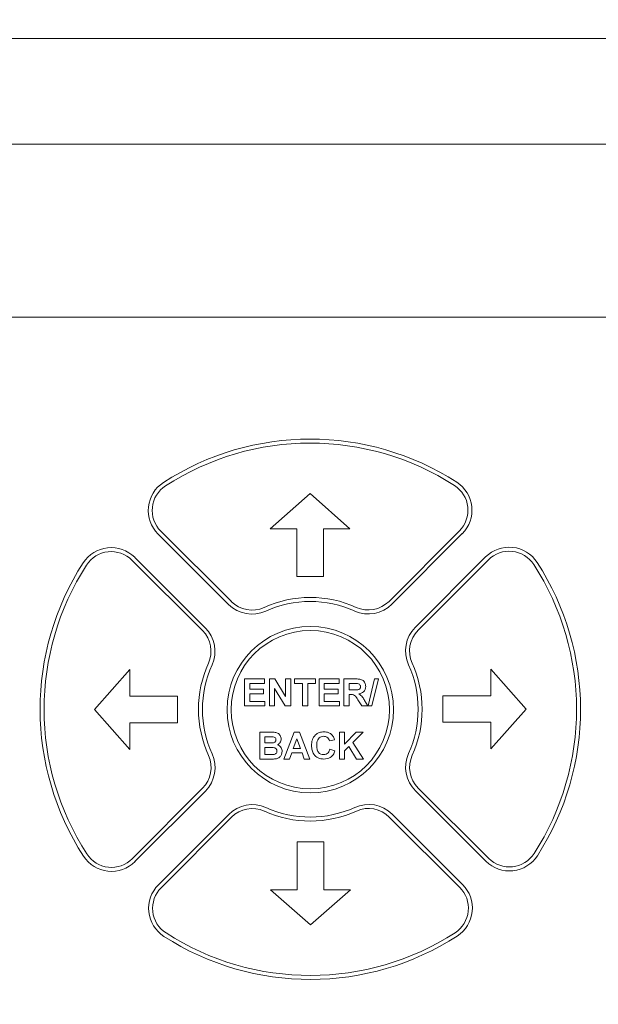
# Paper-space layout '2' of a CAD drawing. Header units: inches. Extents: x 1 to 109, y 1 to 85.
# Tile 46 of 70: x 54.42 to 56.23, y 56.09 to 59.18. Entities that reach past the tile are written whole.
import ezdxf

# ---------------------------------------------------------------- set-up
doc = ezdxf.new("R2010")
doc.units = ezdxf.units.IN
doc.header["$MEASUREMENT"] = 0
doc.styles.add('SLDTEXTSTYLE0', font='GOTHIC.TTF', dxfattribs={"width": 0.913})
doc.dimstyles.new('SLDDIMSTYLE1', dxfattribs={"dimtxt": 0.625, "dimasz": 0.65, "dimexe": 0, "dimexo": 0.0625, "dimgap": 0.15625, "dimtad": 0, "dimtih": 1, "dimtoh": 1, "dimlfac": 1.2, "dimrnd": 1e-09, "dimzin": 12, "dimdsep": 46, "dimtxsty": 'SLDTEXTSTYLE0', "dimblk1": 'NONE', "dimblk2": 'NONE', "dimsah": 1, "dimcen": 0.09, "dimadec": 0, "dimazin": 3, "dimtfac": 1, "dimtofl": 0, "dimtmove": 0, "dimatfit": 3, "dimldrblk": 'NONE', "dimfxl": 1, "dimfrac": 2, "dimtolj": 1, "dimtzin": 12, "dimarcsym": 0})

# ---------------------------------------------------------------- blocks, each defined once
blk = doc.blocks.new('_D_29')
at = {"color": 1, "linetype": 'Continuous', "lineweight": 0, "ltscale": 5}
for p, q in [((63.524, 65.2151), (63.524, 66.1994)), ((63.524, 65.2151), (64.1117, 64.2309)), ((64.1117, 64.2309), (64.1117, 42.2882))]:
    blk.add_line(p, q, dxfattribs=at)
at = {"color": 1, "linetype": 'Continuous', "lineweight": 0, "ltscale": 5, "insert": (63.2217, 66.1994), "char_height": 0.625, "attachment_point": 1, "rotation": 90, "style": 'SLDTEXTSTYLE0'}
blk.add_mtext('21.76', dxfattribs=at)
blk = doc.blocks.new('_NONE')
blk = doc.blocks.new('_D_30')
at = {"color": 1, "linetype": 'Continuous', "lineweight": 0, "ltscale": 5}
blk.add_line((64.5751, 42.3866), (64.5751, 66.1994), dxfattribs=at)
at = {"color": 1, "linetype": 'Continuous', "lineweight": 0, "ltscale": 5, "insert": (64.2728, 66.1994), "char_height": 0.625, "attachment_point": 1, "rotation": 90, "style": 'SLDTEXTSTYLE0'}
blk.add_mtext('22.31', dxfattribs=at)
blk = doc.blocks.new('_D_31')
at = {"color": 1, "linetype": 'Continuous', "lineweight": 0, "ltscale": 5}
for p, q in [((65.545, 65.2151), (65.545, 66.1994)), ((65.545, 65.2151), (65.0909, 64.2309)), ((65.0909, 64.2309), (65.0909, 63.3928))]:
    blk.add_line(p, q, dxfattribs=at)
at = {"color": 1, "linetype": 'Continuous', "lineweight": 0, "ltscale": 5, "insert": (65.2428, 66.1994), "char_height": 0.625, "attachment_point": 1, "rotation": 90, "style": 'SLDTEXTSTYLE0'}
blk.add_mtext('22.93', dxfattribs=at)

psp = doc.layouts.new('2')

# ---------------------------------------------------------------- linework, layer by layer
at = {"color": 7, "linetype": 'Continuous', "lineweight": 15, "ltscale": 5}
for p, q in [((57.6222, 59.1165), (53.143, 59.1169)), ((56.5597, 58.786), (54.1014, 58.786)), ((54.1014, 58.2443), (56.5597, 58.2443)), ((55.3297, 57.6918), (55.2047, 57.5818)), ((55.4547, 57.5818), (55.3297, 57.6918)), ((55.2047, 57.5818), (55.2881, 57.5818)), ((55.2881, 57.5818), (55.2881, 57.4318)), ((55.3714, 57.4318), (55.3714, 57.5818)), ((55.3714, 57.5818), (55.4547, 57.5818)), ((54.8538, 57.5653), (55.0745, 57.345)), ((54.8626, 57.5741), (55.0834, 57.3538)), ((55.577, 57.3544), (55.7973, 57.5751)), ((55.5859, 57.3455), (55.8062, 57.5663)), ((55.0015, 57.2718), (54.7808, 57.4921)), ((55.8793, 57.4933), (55.659, 57.2725)), ((54.9927, 57.263), (54.772, 57.4833)), ((55.8882, 57.4844), (55.6679, 57.2637)), ((55.2881, 57.4318), (55.3714, 57.4318)), ((54.7652, 57.1407), (54.6552, 57.0157)), ((54.7652, 57.0573), (54.7652, 57.1407)), ((56.0059, 57.0173), (55.8959, 57.1423)), ((55.8959, 57.1423), (55.8959, 57.059)), ((55.1248, 57.0272), (55.1248, 57.1115)), ((55.1248, 57.1115), (55.1874, 57.1115)), ((55.1874, 57.0975), (55.141, 57.0975)), ((55.141, 57.0975), (55.141, 57.0791)), ((55.1874, 57.1115), (55.1874, 57.0975)), ((55.2025, 57.1115), (55.2195, 57.1115)), ((55.2025, 57.0272), (55.2025, 57.1115)), ((55.2195, 57.1115), (55.2533, 57.0561)), ((55.2533, 57.0561), (55.2533, 57.1115)), ((55.2533, 57.1115), (55.2695, 57.1115)), ((55.2695, 57.1115), (55.2695, 57.0272)), ((55.2814, 57.0975), (55.2814, 57.1115)), ((55.2814, 57.1115), (55.3473, 57.1115)), ((55.3062, 57.0975), (55.2814, 57.0975)), ((55.3062, 57.0272), (55.3062, 57.0975)), ((55.3225, 57.0975), (55.3225, 57.0272)), ((55.3473, 57.0975), (55.3225, 57.0975)), ((55.3473, 57.1115), (55.3473, 57.0975)), ((55.3581, 57.0272), (55.3581, 57.1115)), ((55.3581, 57.1115), (55.4208, 57.1115)), ((55.4208, 57.0975), (55.3743, 57.0975)), ((55.3743, 57.0975), (55.3743, 57.0791)), ((55.4208, 57.1115), (55.4208, 57.0975)), ((55.4359, 57.0272), (55.4359, 57.1115)), ((55.4359, 57.1115), (55.4712, 57.1115)), ((55.4659, 57.0975), (55.4521, 57.0975)), ((55.4521, 57.0975), (55.4521, 57.0769)), ((55.5112, 57.0272), (55.5317, 57.1115)), ((55.5439, 57.1115), (55.5234, 57.0272)), ((55.5317, 57.1115), (55.5439, 57.1115)), ((54.9152, 57.0573), (54.7652, 57.0573)), ((54.9152, 56.974), (54.9152, 57.0573)), ((55.141, 57.0791), (55.1842, 57.0791)), ((55.141, 57.0651), (55.141, 57.0413)), ((55.1842, 57.0651), (55.141, 57.0651)), ((55.1842, 57.0791), (55.1842, 57.0651)), ((55.2187, 57.0818), (55.2187, 57.0272)), ((55.2521, 57.0272), (55.2187, 57.0818)), ((55.3743, 57.0791), (55.4175, 57.0791)), ((55.4175, 57.0651), (55.3743, 57.0651)), ((55.3743, 57.0651), (55.3743, 57.0413)), ((55.4175, 57.0791), (55.4175, 57.0651)), ((55.4521, 57.0769), (55.4651, 57.0769)), ((55.4557, 57.0629), (55.4521, 57.0629)), ((55.4521, 57.0629), (55.4521, 57.0272)), ((55.7459, 57.059), (55.7459, 56.9757)), ((55.8959, 57.059), (55.7459, 57.059)), ((55.1885, 57.0272), (55.1248, 57.0272)), ((55.141, 57.0413), (55.1885, 57.0413)), ((55.1885, 57.0413), (55.1885, 57.0272)), ((55.2187, 57.0272), (55.2025, 57.0272)), ((55.2695, 57.0272), (55.2521, 57.0272)), ((55.3225, 57.0272), (55.3062, 57.0272)), ((55.4218, 57.0272), (55.3581, 57.0272)), ((55.3743, 57.0413), (55.4218, 57.0413)), ((55.4218, 57.0413), (55.4218, 57.0272)), ((55.4521, 57.0272), (55.4359, 57.0272)), ((55.4915, 57.0272), (55.4795, 57.0464)), ((55.5104, 57.0272), (55.4915, 57.0272)), ((55.5002, 57.0439), (55.5104, 57.0272)), ((55.5234, 57.0272), (55.5112, 57.0272)), ((54.6552, 57.0157), (54.7652, 56.8907)), ((55.8959, 56.8923), (56.0059, 57.0173)), ((54.7652, 56.8907), (54.7652, 56.974)), ((54.7652, 56.974), (54.9152, 56.974)), ((55.7459, 56.9757), (55.8959, 56.9757)), ((55.8959, 56.9757), (55.8959, 56.8923)), ((55.1723, 56.9447), (55.2062, 56.9447)), ((55.1723, 56.8605), (55.1723, 56.9447)), ((55.2479, 56.8605), (55.2798, 56.9447)), ((55.2798, 56.9447), (55.2969, 56.9447)), ((55.2969, 56.9447), (55.3289, 56.8605)), ((55.4218, 56.8605), (55.4218, 56.9447)), ((55.4218, 56.9447), (55.438, 56.9447)), ((55.438, 56.9447), (55.438, 56.907)), ((55.438, 56.907), (55.4736, 56.9447)), ((55.4958, 56.9447), (55.4638, 56.9122)), ((55.4736, 56.9447), (55.4958, 56.9447)), ((55.1988, 56.9307), (55.1885, 56.9307)), ((55.1885, 56.9307), (55.1885, 56.9113)), ((55.1885, 56.9113), (55.2002, 56.9113)), ((55.2884, 56.9242), (55.2774, 56.894)), ((55.2995, 56.894), (55.2884, 56.9242)), ((55.4067, 56.921), (55.3905, 56.9177)), ((55.4638, 56.9122), (55.4969, 56.8605)), ((55.2029, 56.8972), (55.1885, 56.8972)), ((55.1885, 56.8972), (55.1885, 56.8745)), ((55.1885, 56.8745), (55.205, 56.8745)), ((55.2723, 56.8799), (55.2652, 56.8605)), ((55.3046, 56.8799), (55.2723, 56.8799)), ((55.2774, 56.894), (55.2995, 56.894)), ((55.3118, 56.8605), (55.3046, 56.8799)), ((55.3916, 56.8918), (55.4078, 56.8864)), ((55.4515, 56.8996), (55.438, 56.8859)), ((55.438, 56.8859), (55.438, 56.8605)), ((55.4753, 56.8605), (55.4515, 56.8996)), ((55.2008, 56.8605), (55.1723, 56.8605)), ((55.2652, 56.8605), (55.2479, 56.8605)), ((55.3289, 56.8605), (55.3118, 56.8605)), ((55.438, 56.8605), (55.4218, 56.8605)), ((55.4969, 56.8605), (55.4753, 56.8605)), ((54.7729, 56.5486), (54.9932, 56.7693)), ((54.7818, 56.5397), (55.0021, 56.7605)), ((55.6596, 56.7612), (55.8803, 56.5409)), ((55.6684, 56.77), (55.8891, 56.5497)), ((55.0752, 56.6875), (54.8549, 56.4667)), ((55.8073, 56.4677), (55.5866, 56.688)), ((55.0841, 56.6786), (54.8638, 56.4579)), ((55.7985, 56.4589), (55.5778, 56.6792)), ((55.3731, 56.6012), (55.2897, 56.6012)), ((55.2897, 56.6012), (55.2897, 56.4512)), ((55.3731, 56.4512), (55.3731, 56.6012)), ((55.2897, 56.4512), (55.2064, 56.4512)), ((55.2064, 56.4512), (55.3314, 56.3412)), ((55.3314, 56.3412), (55.4564, 56.4512)), ((55.4564, 56.4512), (55.3731, 56.4512))]:
    psp.add_line(p, q, dxfattribs=at)
at = {"color": 7, "linetype": 'Continuous', "lineweight": 15, "ltscale": 25}
for radius in [0.2604, 0.2479]:
    psp.add_circle((55.3306, 57.0152), radius, dxfattribs=at)
for centre, radius, start, end in [((55.3306, 57.0165), 0.8458, 57.1891, 122.9312), ((55.3306, 57.0165), 0.8333, 57.1891, 122.9312), ((54.9274, 57.639), 0.1042, 122.9312, 225.0602), ((54.9274, 57.639), 0.0917, 122.9312, 225.0602), ((55.7324, 57.6398), 0.0917, 315.0602, 57.1891), ((55.7324, 57.6398), 0.1042, 315.0602, 57.1891), ((54.7072, 57.4184), 0.1042, 45.0602, 147.1891), ((55.9531, 57.4197), 0.1042, 32.9312, 135.0602), ((54.7072, 57.4184), 0.0917, 45.0602, 147.1891), ((55.9531, 57.4197), 0.0917, 32.9312, 135.0602), ((55.3306, 57.0165), 0.8458, 147.1891, 212.9312), ((55.3306, 57.0165), 0.8333, 147.1891, 212.9312), ((55.3306, 57.0165), 0.8333, 327.1891, 32.9312), ((55.3306, 57.0165), 0.8458, 327.1891, 32.9312), ((55.3306, 57.0165), 0.35, 65.7207, 114.3996), ((55.1481, 57.4187), 0.1042, 225.0602, 294.3996), ((55.1481, 57.4187), 0.0917, 225.0602, 294.3996), ((55.3306, 57.0165), 0.3375, 65.7207, 114.3996), ((55.5122, 57.4191), 0.1042, 245.7207, 315.0602), ((55.5122, 57.4191), 0.0917, 245.7207, 315.0602), ((54.928, 57.1981), 0.1042, 335.7207, 45.0602), ((55.7328, 57.199), 0.1042, 135.0602, 204.3996), ((54.928, 57.1981), 0.0917, 335.7207, 45.0602), ((55.7328, 57.199), 0.0917, 135.0602, 204.3996), ((55.3306, 57.0165), 0.35, 155.7207, 204.3996), ((55.3306, 57.0165), 0.3375, 155.7207, 204.3996), ((55.3306, 57.0165), 0.3375, 335.7207, 24.3996), ((55.3306, 57.0165), 0.35, 335.7207, 24.3996), ((54.9283, 56.834), 0.0917, 315.0602, 24.3996), ((54.9283, 56.834), 0.1042, 315.0602, 24.3996), ((55.7332, 56.8349), 0.1042, 155.7207, 225.0602), ((55.7332, 56.8349), 0.0917, 155.7207, 225.0602), ((55.1489, 56.6139), 0.1042, 65.7207, 135.0602), ((55.513, 56.6143), 0.1042, 45.0602, 114.3996), ((55.1489, 56.6139), 0.0917, 65.7207, 135.0602), ((55.3306, 57.0165), 0.35, 245.7207, 294.3996), ((55.3306, 57.0165), 0.3375, 245.7207, 294.3996), ((55.513, 56.6143), 0.0917, 45.0602, 114.3996), ((54.7081, 56.6133), 0.0917, 212.9312, 315.0602), ((55.9539, 56.6146), 0.0917, 225.0602, 327.1891), ((54.7081, 56.6133), 0.1042, 212.9312, 315.0602), ((55.9539, 56.6146), 0.1042, 225.0602, 327.1891), ((54.9287, 56.3932), 0.1042, 135.0602, 237.1891), ((54.9287, 56.3932), 0.0917, 135.0602, 237.1891), ((55.7337, 56.394), 0.0917, 302.9312, 45.0602), ((55.7337, 56.394), 0.1042, 302.9312, 45.0602), ((55.3306, 57.0165), 0.8333, 237.1891, 302.9312), ((55.3306, 57.0165), 0.8458, 237.1891, 302.9312)]:
    psp.add_arc(centre, radius, start, end, dxfattribs=at)
at = {"color": 7, "linetype": 'Continuous', "lineweight": 15, "ltscale": 5}
for points, knots in [([(55.4651, 57.0769), (55.4699, 57.0768), (55.4759, 57.0766), (55.4828, 57.0784), (55.4857, 57.0807), (55.4875, 57.0839), (55.4877, 57.0862), (55.4877, 57.0874)], [0, 0, 0, 0, 0.500884, 0.62571, 0.750366, 0.875018, 1, 1, 1, 1]), ([(55.4787, 57.0972), (55.4763, 57.0973), (55.472, 57.0975), (55.4678, 57.0975), (55.4659, 57.0975)], [0, 0, 0, 0, 0.559892, 1, 1, 1, 1]), ([(55.4712, 57.1115), (55.4751, 57.1115), (55.4827, 57.1113), (55.4925, 57.1093), (55.4984, 57.1043), (55.5028, 57.0978), (55.5035, 57.092), (55.5039, 57.0882)], [0, 0, 0, 0, 0.2511318, 0.5005485, 0.625742, 0.7510521, 1, 1, 1, 1]), ([(55.4877, 57.0874), (55.4876, 57.0888), (55.4874, 57.0915), (55.4843, 57.0957), (55.4809, 57.0966), (55.4787, 57.0972)], [0, 0, 0, 0, 0.281104, 0.561281, 1, 1, 1, 1]), ([(55.5039, 57.0882), (55.5037, 57.0849), (55.5031, 57.0784), (55.4976, 57.0707), (55.4903, 57.0665), (55.4853, 57.0655), (55.4828, 57.065)], [0, 0, 0, 0, 0.279946, 0.558974, 0.779178, 1, 1, 1, 1]), ([(55.4795, 57.0464), (55.4765, 57.0515), (55.4722, 57.0586), (55.4625, 57.063), (55.458, 57.0629), (55.4557, 57.0629)], [0, 0, 0, 0, 0.5609874, 0.7792888, 1, 1, 1, 1]), ([(55.4828, 57.065), (55.4868, 57.0617), (55.4939, 57.0557), (55.4983, 57.0475), (55.5002, 57.0439)], [0, 0, 0, 0, 0.5581985, 1, 1, 1, 1]), ([(55.2062, 56.9447), (55.2099, 56.9447), (55.2173, 56.9447), (55.2286, 56.9427), (55.2356, 56.9359), (55.2389, 56.9291), (55.2391, 56.9254), (55.2393, 56.9235)], [0, 0, 0, 0, 0.25124, 0.500782, 0.74938, 0.874646, 1, 1, 1, 1]), ([(55.3343, 56.9024), (55.3347, 56.9086), (55.3355, 56.921), (55.3449, 56.9361), (55.3588, 56.9447), (55.3685, 56.9454), (55.3733, 56.9458)], [0, 0, 0, 0, 0.280692, 0.559621, 0.779537, 1, 1, 1, 1]), ([(55.3722, 56.9318), (55.3697, 56.9316), (55.3647, 56.9312), (55.358, 56.9273), (55.3512, 56.9184), (55.3508, 56.9097), (55.3505, 56.9037)], [0, 0, 0, 0, 0.187154, 0.37397, 0.560731, 1, 1, 1, 1]), ([(55.3905, 56.9177), (55.3898, 56.92), (55.3883, 56.9244), (55.3833, 56.929), (55.3777, 56.9315), (55.3741, 56.9317), (55.3722, 56.9318)], [0, 0, 0, 0, 0.279805, 0.559243, 0.779498, 1, 1, 1, 1]), ([(55.3733, 56.9458), (55.3785, 56.9455), (55.3878, 56.9448), (55.395, 56.9391), (55.3982, 56.9366)], [0, 0, 0, 0, 0.559907, 1, 1, 1, 1]), ([(55.3982, 56.9366), (55.4003, 56.934), (55.4042, 56.9293), (55.4059, 56.9235), (55.4067, 56.921)], [0, 0, 0, 0, 0.558924, 1, 1, 1, 1]), ([(55.2141, 56.9304), (55.2112, 56.9305), (55.2061, 56.9307), (55.201, 56.9307), (55.1988, 56.9307)], [0, 0, 0, 0, 0.559962, 1, 1, 1, 1]), ([(55.2002, 56.9113), (55.2027, 56.9112), (55.207, 56.9112), (55.2113, 56.9114), (55.2132, 56.9115)], [0, 0, 0, 0, 0.560003, 1, 1, 1, 1]), ([(55.2132, 56.9115), (55.2146, 56.9118), (55.2174, 56.9123), (55.2208, 56.9145), (55.2228, 56.9177), (55.223, 56.92), (55.2231, 56.9211)], [0, 0, 0, 0, 0.2805021, 0.5599444, 0.7797514, 1, 1, 1, 1]), ([(55.2231, 56.9211), (55.2229, 56.9225), (55.2227, 56.9252), (55.2196, 56.9292), (55.2162, 56.93), (55.2141, 56.9304)], [0, 0, 0, 0, 0.281048, 0.561088, 1, 1, 1, 1]), ([(55.2393, 56.9235), (55.2391, 56.9214), (55.2387, 56.9172), (55.2353, 56.9102), (55.2307, 56.9071), (55.2279, 56.9053)], [0, 0, 0, 0, 0.280937, 0.561824, 1, 1, 1, 1]), ([(55.2279, 56.9053), (55.2302, 56.9043), (55.2349, 56.9024), (55.2411, 56.8954), (55.242, 56.8889), (55.2425, 56.8849)], [0, 0, 0, 0, 0.281021, 0.561595, 1, 1, 1, 1]), ([(55.3728, 56.8605), (55.3668, 56.8611), (55.3547, 56.8625), (55.3416, 56.8741), (55.3351, 56.8883), (55.3346, 56.8977), (55.3343, 56.9024)], [0, 0, 0, 0, 0.279565, 0.558714, 0.779064, 1, 1, 1, 1]), ([(55.3505, 56.9037), (55.3507, 56.8998), (55.3509, 56.8922), (55.3548, 56.8818), (55.363, 56.8754), (55.3691, 56.8748), (55.3721, 56.8745)], [0, 0, 0, 0, 0.281344, 0.560531, 0.78009, 1, 1, 1, 1]), ([(55.2263, 56.8856), (55.2262, 56.8869), (55.226, 56.8894), (55.2242, 56.8927), (55.2213, 56.8951), (55.2142, 56.8976), (55.2079, 56.8974), (55.2029, 56.8972)], [0, 0, 0, 0, 0.1249378, 0.2497121, 0.3744499, 0.4994192, 1, 1, 1, 1]), ([(55.205, 56.8745), (55.2073, 56.8745), (55.2114, 56.8745), (55.2155, 56.8749), (55.2173, 56.8751)], [0, 0, 0, 0, 0.560184, 1, 1, 1, 1]), ([(55.2173, 56.8751), (55.2187, 56.8754), (55.2215, 56.8762), (55.2245, 56.8789), (55.2261, 56.8823), (55.2262, 56.8845), (55.2263, 56.8856)], [0, 0, 0, 0, 0.280002, 0.559331, 0.779501, 1, 1, 1, 1]), ([(55.2425, 56.8849), (55.2421, 56.8816), (55.2413, 56.8751), (55.236, 56.8673), (55.2289, 56.8624), (55.2238, 56.8615), (55.2212, 56.8611)], [0, 0, 0, 0, 0.279791, 0.559443, 0.779456, 1, 1, 1, 1]), ([(55.3721, 56.8745), (55.3748, 56.8748), (55.3801, 56.8753), (55.3881, 56.8812), (55.3903, 56.8878), (55.3916, 56.8918)], [0, 0, 0, 0, 0.2804663, 0.5604608, 1, 1, 1, 1]), ([(55.4078, 56.8864), (55.4063, 56.8822), (55.4033, 56.8739), (55.3914, 56.8624), (55.3798, 56.8612), (55.3728, 56.8605)], [0, 0, 0, 0, 0.28127, 0.561388, 1, 1, 1, 1]), ([(55.2212, 56.8611), (55.2174, 56.8609), (55.2106, 56.8605), (55.2038, 56.8605), (55.2008, 56.8605)], [0, 0, 0, 0, 0.559953, 1, 1, 1, 1])]:
    psp.add_open_spline(points, degree=3, knots=knots, dxfattribs=at)

# ---------------------------------------------------------------- dimensions: what is measured, and where the dimension line sits
at = {"color": 1, "linetype": 'Continuous', "lineweight": 0, "ltscale": 5}
for feature_location, offset, picture, middle in [((64.1117, 42.0382), (-0.5877, 24.1612), '_D_29', (63.524, 67.4923)), ((64.5751, 42.1366), (0, 24.0628), '_D_30', (64.5751, 67.4923)), ((65.0909, 63.1428), (0.4542, 3.0566), '_D_31', (65.545, 67.4923))]:
    dim = psp.add_ordinate_dim(feature_location=feature_location, offset=offset, dtype=1, origin=(45.9817, 42.3499), dimstyle='SLDDIMSTYLE1', dxfattribs=at)
    dim.commit()
    dim.dimension.update_dxf_attribs({"geometry": picture, "text_midpoint": middle})

doc.saveas('drawing.dxf')
